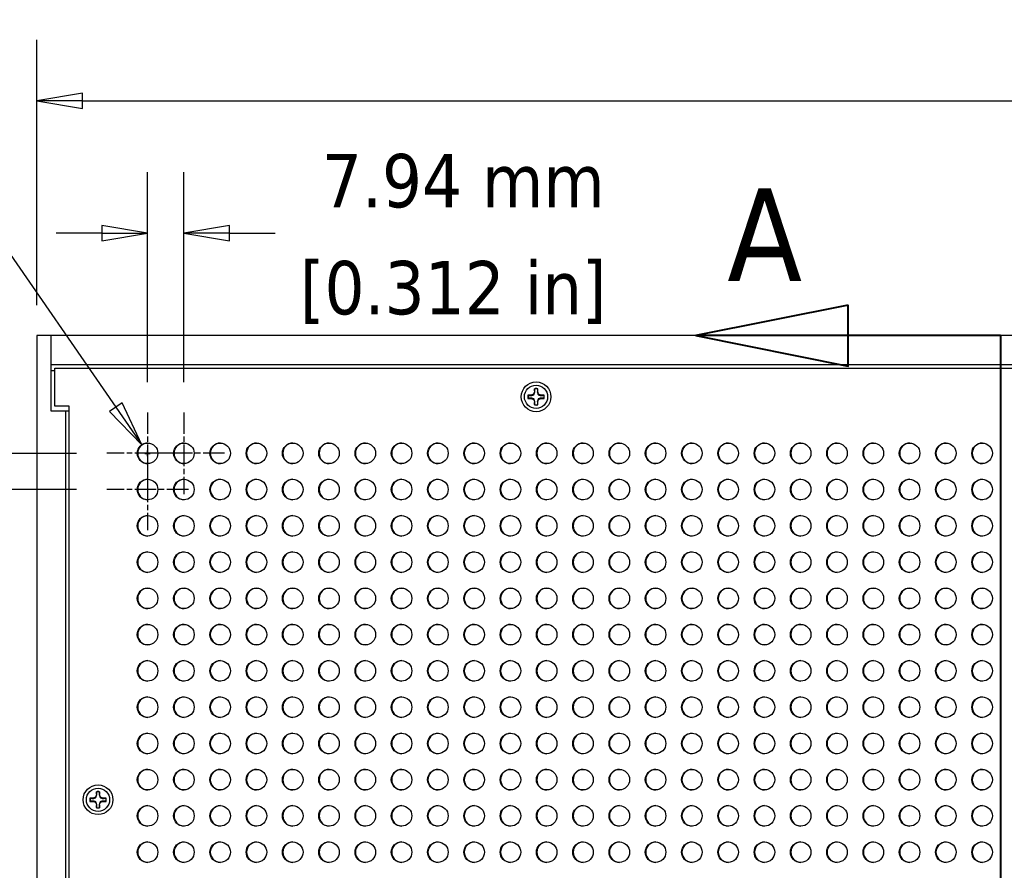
# Model space of a CAD drawing. Header units: millimetres. Extents: x 64 to 1798, y 64 to 1380.
# Tile 8 of 73: x 222 to 437, y 903 to 1089. Entities that reach past the tile are written whole.
import ezdxf

# ---------------------------------------------------------------- set-up
doc = ezdxf.new("R2010")
doc.units = ezdxf.units.MM
doc.header["$LTSCALE"] = 6.666667
doc.linetypes.add('CHAIN', pattern=[0.7087, 0.4724, -0.0591, 0.1181, -0.0591])
doc.linetypes.add('DOUBLE_DASH_CHAIN', pattern=[1.2403, 0.6614, -0.0827, 0.1654, -0.0827, 0.1654, -0.0827])
for name, color, linetype, lineweight in [('Center Mark (ANSI)', 7, 'Continuous', 25), ('Dimension (ANSI)', 7, 'Continuous', 25), ('Section Line (ANSI)', 7, 'DOUBLE_DASH_CHAIN', 40), ('Visible (ANSI)', 7, 'Continuous', 25)]:
    doc.layers.add(name, color=color, linetype=linetype, lineweight=lineweight)
doc.styles.add('Note Text (ANSI)', font='tahoma.ttf')
doc.styles.add('Note Text (ANSI) - 3DA', font='tahoma.ttf')
doc.dimstyles.new('Default - mm (ANSI)', dxfattribs={"dimscale": 6.666667, "dimtxt": 1.75, "dimasz": 1.5, "dimexe": 2, "dimexo": 1, "dimgap": 0.8, "dimtad": 0, "dimtih": 1, "dimtoh": 1, "dimrnd": 1e-08, "dimzin": 0, "dimdsep": 46, "dimtxsty": 'Note Text (ANSI)', "dimblk": 'Filled-2', "dimcen": 0.09, "dimdle": 10, "dimclrd": 256, "dimclre": 256, "dimclrt": 256, "dimadec": 1, "dimazin": 0, "dimtfac": 1.741714, "dimtofl": 0, "dimtmove": 0, "dimatfit": 3, "dimldrblk": 'Filled-1', "dimfxl": 1, "dimtolj": 1, "dimtzin": 0, "dimlwd": -1, "dimlwe": -1, "dimarcsym": 0})

# ---------------------------------------------------------------- blocks, each defined once
blk = doc.blocks.new('2dTransSection0')
at = {"layer": 'Section Line (ANSI)', "linetype": 'Continuous'}
for p, q in [((60.468, 153.966), (55.468, 152.966)), ((60.468, 151.966), (60.468, 153.966)), ((60.468, 152.966), (55.468, 152.966)), ((55.468, 152.966), (60.468, 151.966)), ((65.468, 152.966), (60.468, 152.966)), ((65.468, 152.966), (65.468, 145.746))]:
    blk.add_line(p, q, dxfattribs=at)
at = {"layer": 'Section Line (ANSI)', "linetype": 'DOUBLE_DASH_CHAIN', "ltscale": 12.351448}
blk.add_line((65.468, 152.966), (65.468, 69.149), dxfattribs=at)
at = {"layer": 'Section Line (ANSI)', "linetype": 'Continuous', "flags": 128}
blk.add_lwpolyline([(60.468, 153.966), (55.468, 152.966), (60.468, 151.966), (60.468, 153.966)], dxfattribs=at)
at = {"layer": 'Section Line (ANSI)'}
blk.add_solid([(60.468, 153.966), (55.468, 152.966), (60.468, 151.966), (60.468, 153.966)], dxfattribs=at)
at = {"layer": 'Section Line (ANSI)', "insert": (56.5, 154.76), "char_height": 3.048, "attachment_point": 7, "style": 'Note Text (ANSI) - 3DA'}
blk.add_mtext('A', dxfattribs=at)
blk = doc.blocks.new('Filled-2')
at = {"color": 0}
for p, q in [((0, 0), (-1, 0.167)), ((-1, 0.167), (-1, -0.167)), ((-1, 0), (0, 0)), ((-1, -0.167), (0, 0))]:
    blk.add_line(p, q, dxfattribs=at)
at = {"color": 0, "flags": 128}
blk.add_lwpolyline([(-1, -0.167), (0, 0), (-1, 0.167), (-1, -0.167)], dxfattribs=at)
at = {"color": 0}
blk.add_solid([(-1, -0.167), (0, 0), (-1, 0.167), (-1, -0.167)], dxfattribs=at)
blk = doc.blocks.new('*D18')
at = {"layer": 'Defpoints', "color": 0, "transparency": 16777216}
for p in [(225.63, 1071.2), (225.63, 1019.77), (647.28, 1019.77)]:
    blk.add_point(p, dxfattribs=at)
at = {"layer": 'Dimension (ANSI)', "transparency": 16777216}
for p, q in [((225.63, 1026.44), (225.63, 1084.53)), ((647.28, 1026.44), (647.28, 1084.53)), ((235.63, 1071.2), (459.46, 1071.2)), ((637.28, 1071.2), (554.76, 1071.2))]:
    blk.add_line(p, q, dxfattribs=at)
at = {"layer": 'Dimension (ANSI)', "transparency": 16777216, "xscale": 10, "yscale": 10, "zscale": 10, "rotation": 180}
blk.add_blockref('Filled-2', (225.63, 1071.2), dxfattribs=at)
at = {"layer": 'Dimension (ANSI)', "transparency": 16777216, "xscale": 10, "yscale": 10, "zscale": 10}
blk.add_blockref('Filled-2', (647.28, 1071.2), dxfattribs=at)
at = {"layer": 'Dimension (ANSI)', "transparency": 16777216, "char_height": 11.6667, "attachment_point": 5, "style": 'Note Text (ANSI)'}
for s, insert in [('\\A1; 421.65 mm', (507.11, 1082.6)), ('\\A1;[16.600 in]', (507.11, 1058.23))]:
    blk.add_mtext(s, dxfattribs=dict(at, insert=insert))
blk = doc.blocks.new('Filled-1')
at = {"color": 0}
for p, q in [((0, 0), (-1, 0.333)), ((-1, 0.333), (-1, -0.333)), ((-1, 0), (0, 0)), ((-1, -0.333), (0, 0))]:
    blk.add_line(p, q, dxfattribs=at)
at = {"color": 0, "flags": 128}
blk.add_lwpolyline([(-1, -0.333), (0, 0), (-1, 0.333), (-1, -0.333)], dxfattribs=at)
at = {"color": 0}
blk.add_solid([(-1, -0.333), (0, 0), (-1, 0.333), (-1, -0.333)], dxfattribs=at)
blk = doc.blocks.new('*D26')
at = {"layer": 'Defpoints', "color": 0, "transparency": 16777216}
for p in [(203.83, 994.01), (240.96, 994.01), (240.96, 986.08)]:
    blk.add_point(p, dxfattribs=at)
at = {"layer": 'Dimension (ANSI)', "transparency": 16777216}
for p, q in [((203.83, 1004.01), (203.83, 1014.01)), ((234.29, 994.01), (190.5, 994.01)), ((234.29, 986.08), (190.5, 986.08)), ((203.83, 976.08), (203.83, 935.37)), ((203.83, 935.37), (193.83, 935.37))]:
    blk.add_line(p, q, dxfattribs=at)
at = {"layer": 'Dimension (ANSI)', "transparency": 16777216, "xscale": 10, "yscale": 10, "zscale": 10}
for p, rotation in [((203.83, 994.01), 270), ((203.83, 986.08), 90)]:
    blk.add_blockref('Filled-2', p, dxfattribs=dict(at, rotation=rotation))
at = {"layer": 'Dimension (ANSI)', "transparency": 16777216, "char_height": 11.6667, "attachment_point": 5, "style": 'Note Text (ANSI)'}
for s, insert in [('\\A1; 7.94 mm', (154.89, 946.77)), ('\\A1;[0.312 in]', (154.89, 922.41))]:
    blk.add_mtext(s, dxfattribs=dict(at, insert=insert))
blk = doc.blocks.new('*D27')
at = {"layer": 'Defpoints', "color": 0, "transparency": 16777216}
for p in [(249.87, 1042.2), (249.87, 1002.93), (257.81, 1002.93)]:
    blk.add_point(p, dxfattribs=at)
at = {"layer": 'Dimension (ANSI)', "transparency": 16777216}
for p, q in [((249.87, 1009.59), (249.87, 1055.53)), ((257.81, 1009.59), (257.81, 1055.53)), ((239.87, 1042.2), (229.87, 1042.2)), ((267.81, 1042.2), (277.81, 1042.2))]:
    blk.add_line(p, q, dxfattribs=at)
at = {"layer": 'Dimension (ANSI)', "transparency": 16777216, "xscale": 10, "yscale": 10, "zscale": 10}
blk.add_blockref('Filled-2', (249.87, 1042.2), dxfattribs=at)
at = {"layer": 'Dimension (ANSI)', "transparency": 16777216, "xscale": 10, "yscale": 10, "zscale": 10, "rotation": 180}
blk.add_blockref('Filled-2', (257.81, 1042.2), dxfattribs=at)
at = {"layer": 'Dimension (ANSI)', "transparency": 16777216, "char_height": 11.6667, "attachment_point": 5, "style": 'Note Text (ANSI)'}
for s, insert in [('\\A1; 7.94 mm', (316.75, 1053.59)), ('\\A1;[0.312 in]', (316.75, 1029.23))]:
    blk.add_mtext(s, dxfattribs=dict(at, insert=insert))
blk = doc.blocks.new('*D28')
at = {"layer": 'Defpoints', "color": 0, "transparency": 16777216}
for p in [(248.6, 995.86), (251.15, 992.16)]:
    blk.add_point(p, dxfattribs=at)
at = {"layer": 'Dimension (ANSI)', "transparency": 16777216}
for p, q in [((188.78, 1062.98), (202.27, 1062.98)), ((202.27, 1062.98), (242.92, 1004.09)), ((249.27, 994.01), (250.47, 994.01)), ((249.87, 993.41), (249.87, 994.61))]:
    blk.add_line(p, q, dxfattribs=at)
at = {"layer": 'Dimension (ANSI)', "transparency": 16777216, "xscale": 10, "yscale": 10, "zscale": 10, "rotation": 304.6146541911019}
blk.add_blockref('Filled-2', (248.6, 995.86), dxfattribs=at)
at = {"layer": 'Dimension (ANSI)', "transparency": 16777216, "insert": (143.51, 1062.98), "char_height": 11.6667, "attachment_point": 5, "style": 'Note Text (ANSI)'}
blk.add_mtext('\\A1; ∅4.50 mm\\P[∅0.177 in]', dxfattribs=at)

msp = doc.modelspace()

# ---------------------------------------------------------------- linework, layer by layer
at = {"layer": 'Center Mark (ANSI)', "linetype": 'CHAIN', "ltscale": 1.48558}
for p, q in [((249.875, 1002.9273), (249.875, 985.0981)), ((257.8125, 1002.9273), (257.8125, 985.0981)), ((258.7895, 994.0127), (240.9604, 994.0127)), ((266.727, 994.0127), (248.8979, 994.0127)), ((249.875, 994.9898), (249.875, 977.1606)), ((258.7895, 986.0752), (240.9604, 986.0752))]:
    msp.add_line(p, q, dxfattribs=at)
at = {"layer": 'Visible (ANSI)'}
for p, q in [((228.8007, 1019.771), (225.6257, 1019.771)), ((225.6257, 1019.771), (225.6257, 460.991)), ((644.1007, 1019.771), (228.8007, 1019.771)), ((228.8007, 1003.271), (228.8007, 1019.771)), ((228.8007, 1013.421), (644.1007, 1013.421)), ((229.555, 1004.2997), (229.555, 1012.6817)), ((229.555, 1012.6817), (643.3464, 1012.6817)), ((228.8007, 1012.151), (229.555, 1012.151)), ((334.4917, 1008.1412), (334.4917, 1007.4413)), ((335.2097, 1007.4413), (335.2097, 1008.1412)), ((333.7918, 1006.7415), (333.092, 1006.7415)), ((333.092, 1006.0235), (333.7918, 1006.0235)), ((334.2867, 1006.9465), (333.7918, 1006.7415)), ((333.8083, 1006.6588), (333.7918, 1006.7415)), ((333.8083, 1006.1062), (333.7918, 1006.0235)), ((333.7918, 1006.0235), (334.2867, 1005.8185)), ((334.4917, 1007.4413), (334.2867, 1006.9465)), ((334.382, 1006.8512), (334.2867, 1006.9465)), ((334.382, 1005.9138), (334.2867, 1005.8185)), ((334.5743, 1007.4249), (334.4917, 1007.4413)), ((335.127, 1007.4249), (335.2097, 1007.4413)), ((335.4146, 1006.9465), (335.2097, 1007.4413)), ((335.3194, 1006.8512), (335.4146, 1006.9465)), ((335.3194, 1005.9138), (335.4146, 1005.8185)), ((335.9095, 1006.7415), (335.4146, 1006.9465)), ((335.4146, 1005.8185), (335.9095, 1006.0235)), ((335.8931, 1006.6588), (335.9095, 1006.7415)), ((335.8931, 1006.1062), (335.9095, 1006.0235)), ((336.6093, 1006.7415), (335.9095, 1006.7415)), ((335.9095, 1006.0235), (336.6093, 1006.0235)), ((232.73, 1004.2997), (229.555, 1004.2997)), ((232.73, 476.4623), (232.73, 1004.2997)), ((334.2867, 1005.8185), (334.4917, 1005.3237)), ((334.5743, 1005.3401), (334.4917, 1005.3237)), ((334.4917, 1005.3237), (334.4917, 1004.6238)), ((335.127, 1005.3401), (335.2097, 1005.3237)), ((335.2097, 1005.3237), (335.4146, 1005.8185)), ((335.2097, 1004.6238), (335.2097, 1005.3237)), ((231.9757, 1003.271), (228.8007, 1003.271)), ((231.9757, 477.491), (231.9757, 1003.271)), ((232.73, 1003.271), (231.9757, 1003.271)), ((238.6702, 919.9397), (238.6702, 919.2398)), ((239.3882, 919.2398), (239.3882, 919.9397)), ((237.9703, 918.54), (237.2705, 918.54)), ((237.2705, 917.822), (237.9703, 917.822)), ((238.4652, 918.745), (237.9703, 918.54)), ((237.9868, 918.4573), (237.9703, 918.54)), ((237.9868, 917.9047), (237.9703, 917.822)), ((237.9703, 917.822), (238.4652, 917.617)), ((238.6702, 919.2398), (238.4652, 918.745)), ((238.5605, 918.6497), (238.4652, 918.745)), ((238.5605, 917.7123), (238.4652, 917.617)), ((238.4652, 917.617), (238.6702, 917.1222)), ((238.7528, 919.2234), (238.6702, 919.2398)), ((239.3055, 919.2234), (239.3882, 919.2398)), ((239.5931, 918.745), (239.3882, 919.2398)), ((239.3882, 917.1222), (239.5931, 917.617)), ((239.4979, 918.6497), (239.5931, 918.745)), ((239.4979, 917.7123), (239.5931, 917.617)), ((240.088, 918.54), (239.5931, 918.745)), ((239.5931, 917.617), (240.088, 917.822)), ((240.0716, 918.4573), (240.088, 918.54)), ((240.0716, 917.9047), (240.088, 917.822)), ((240.7878, 918.54), (240.088, 918.54)), ((240.088, 917.822), (240.7878, 917.822)), ((238.7528, 917.1386), (238.6702, 917.1222)), ((238.6702, 917.1222), (238.6702, 916.4223)), ((239.3055, 917.1386), (239.3882, 917.1222)), ((239.3882, 916.4223), (239.3882, 917.1222))]:
    msp.add_line(p, q, dxfattribs=at)
for centre, radius in [((334.8507, 1006.3825), 3.2512), ((334.8507, 1006.3825), 2.54), ((249.875, 994.0127), 2.2479), ((257.8125, 994.0127), 2.2479), ((265.75, 994.0127), 2.2479), ((273.6875, 994.0127), 2.2479), ((281.625, 994.0127), 2.2479), ((289.5625, 994.0127), 2.2479), ((297.5, 994.0127), 2.2479), ((305.4375, 994.0127), 2.2479), ((313.375, 994.0127), 2.2479), ((321.3125, 994.0127), 2.2479), ((329.25, 994.0127), 2.2479), ((337.1875, 994.0127), 2.2479), ((345.125, 994.0127), 2.2479), ((353.0625, 994.0127), 2.2479), ((361, 994.0127), 2.2479), ((368.9375, 994.0127), 2.2479), ((376.875, 994.0127), 2.2479), ((384.8125, 994.0127), 2.2479), ((392.75, 994.0127), 2.2479), ((400.6875, 994.0127), 2.2479), ((408.625, 994.0127), 2.2479), ((416.5625, 994.0127), 2.2479), ((424.5, 994.0127), 2.2479), ((432.4375, 994.0127), 2.2479), ((249.875, 986.0752), 2.2479), ((257.8125, 986.0752), 2.2479), ((265.75, 986.0752), 2.2479), ((273.6875, 986.0752), 2.2479), ((281.625, 986.0752), 2.2479), ((289.5625, 986.0752), 2.2479), ((297.5, 986.0752), 2.2479), ((305.4375, 986.0752), 2.2479), ((313.375, 986.0752), 2.2479), ((321.3125, 986.0752), 2.2479), ((329.25, 986.0752), 2.2479), ((337.1875, 986.0752), 2.2479), ((345.125, 986.0752), 2.2479), ((353.0625, 986.0752), 2.2479), ((361, 986.0752), 2.2479), ((368.9375, 986.0752), 2.2479), ((376.875, 986.0752), 2.2479), ((384.8125, 986.0752), 2.2479), ((392.75, 986.0752), 2.2479), ((400.6875, 986.0752), 2.2479), ((408.625, 986.0752), 2.2479), ((416.5625, 986.0752), 2.2479), ((424.5, 986.0752), 2.2479), ((432.4375, 986.0752), 2.2479), ((249.875, 978.1377), 2.2479), ((257.8125, 978.1377), 2.2479), ((265.75, 978.1377), 2.2479), ((273.6875, 978.1377), 2.2479), ((281.625, 978.1377), 2.2479), ((289.5625, 978.1377), 2.2479), ((297.5, 978.1377), 2.2479), ((305.4375, 978.1377), 2.2479), ((313.375, 978.1377), 2.2479), ((321.3125, 978.1377), 2.2479), ((329.25, 978.1377), 2.2479), ((337.1875, 978.1377), 2.2479), ((345.125, 978.1377), 2.2479), ((353.0625, 978.1377), 2.2479), ((361, 978.1377), 2.2479), ((368.9375, 978.1377), 2.2479), ((376.875, 978.1377), 2.2479), ((384.8125, 978.1377), 2.2479), ((392.75, 978.1377), 2.2479), ((400.6875, 978.1377), 2.2479), ((408.625, 978.1377), 2.2479), ((416.5625, 978.1377), 2.2479), ((424.5, 978.1377), 2.2479), ((432.4375, 978.1377), 2.2479), ((249.875, 970.2002), 2.2479), ((257.8125, 970.2002), 2.2479), ((265.75, 970.2002), 2.2479), ((273.6875, 970.2002), 2.2479), ((281.625, 970.2002), 2.2479), ((289.5625, 970.2002), 2.2479), ((297.5, 970.2002), 2.2479), ((305.4375, 970.2002), 2.2479), ((313.375, 970.2002), 2.2479), ((321.3125, 970.2002), 2.2479), ((329.25, 970.2002), 2.2479), ((337.1875, 970.2002), 2.2479), ((345.125, 970.2002), 2.2479), ((353.0625, 970.2002), 2.2479), ((361, 970.2002), 2.2479), ((368.9375, 970.2002), 2.2479), ((376.875, 970.2002), 2.2479), ((384.8125, 970.2002), 2.2479), ((392.75, 970.2002), 2.2479), ((400.6875, 970.2002), 2.2479), ((408.625, 970.2002), 2.2479), ((416.5625, 970.2002), 2.2479), ((424.5, 970.2002), 2.2479), ((432.4375, 970.2002), 2.2479), ((249.875, 962.2627), 2.2479), ((257.8125, 962.2627), 2.2479), ((265.75, 962.2627), 2.2479), ((273.6875, 962.2627), 2.2479), ((281.625, 962.2627), 2.2479), ((289.5625, 962.2627), 2.2479), ((297.5, 962.2627), 2.2479), ((305.4375, 962.2627), 2.2479), ((313.375, 962.2627), 2.2479), ((321.3125, 962.2627), 2.2479), ((329.25, 962.2627), 2.2479), ((337.1875, 962.2627), 2.2479), ((345.125, 962.2627), 2.2479), ((353.0625, 962.2627), 2.2479), ((361, 962.2627), 2.2479), ((368.9375, 962.2627), 2.2479), ((376.875, 962.2627), 2.2479), ((384.8125, 962.2627), 2.2479), ((392.75, 962.2627), 2.2479), ((400.6875, 962.2627), 2.2479), ((408.625, 962.2627), 2.2479), ((416.5625, 962.2627), 2.2479), ((424.5, 962.2627), 2.2479), ((432.4375, 962.2627), 2.2479), ((249.875, 954.3252), 2.2479), ((257.8125, 954.3252), 2.2479), ((265.75, 954.3252), 2.2479), ((273.6875, 954.3252), 2.2479), ((281.625, 954.3252), 2.2479), ((289.5625, 954.3252), 2.2479), ((297.5, 954.3252), 2.2479), ((305.4375, 954.3252), 2.2479), ((313.375, 954.3252), 2.2479), ((321.3125, 954.3252), 2.2479), ((329.25, 954.3252), 2.2479), ((337.1875, 954.3252), 2.2479), ((345.125, 954.3252), 2.2479), ((353.0625, 954.3252), 2.2479), ((361, 954.3252), 2.2479), ((368.9375, 954.3252), 2.2479), ((376.875, 954.3252), 2.2479), ((384.8125, 954.3252), 2.2479), ((392.75, 954.3252), 2.2479), ((400.6875, 954.3252), 2.2479), ((408.625, 954.3252), 2.2479), ((416.5625, 954.3252), 2.2479), ((424.5, 954.3252), 2.2479), ((432.4375, 954.3252), 2.2479), ((249.875, 946.3877), 2.2479), ((257.8125, 946.3877), 2.2479), ((265.75, 946.3877), 2.2479), ((273.6875, 946.3877), 2.2479), ((281.625, 946.3877), 2.2479), ((289.5625, 946.3877), 2.2479), ((297.5, 946.3877), 2.2479), ((305.4375, 946.3877), 2.2479), ((313.375, 946.3877), 2.2479), ((321.3125, 946.3877), 2.2479), ((329.25, 946.3877), 2.2479), ((337.1875, 946.3877), 2.2479), ((345.125, 946.3877), 2.2479), ((353.0625, 946.3877), 2.2479), ((361, 946.3877), 2.2479), ((368.9375, 946.3877), 2.2479), ((376.875, 946.3877), 2.2479), ((384.8125, 946.3877), 2.2479), ((392.75, 946.3877), 2.2479), ((400.6875, 946.3877), 2.2479), ((408.625, 946.3877), 2.2479), ((416.5625, 946.3877), 2.2479), ((424.5, 946.3877), 2.2479), ((432.4375, 946.3877), 2.2479), ((249.875, 938.4502), 2.2479), ((257.8125, 938.4502), 2.2479), ((265.75, 938.4502), 2.2479), ((273.6875, 938.4502), 2.2479), ((281.625, 938.4502), 2.2479), ((289.5625, 938.4502), 2.2479), ((297.5, 938.4502), 2.2479), ((305.4375, 938.4502), 2.2479), ((313.375, 938.4502), 2.2479), ((321.3125, 938.4502), 2.2479), ((329.25, 938.4502), 2.2479), ((337.1875, 938.4502), 2.2479), ((345.125, 938.4502), 2.2479), ((353.0625, 938.4502), 2.2479), ((361, 938.4502), 2.2479), ((368.9375, 938.4502), 2.2479), ((376.875, 938.4502), 2.2479), ((384.8125, 938.4502), 2.2479), ((392.75, 938.4502), 2.2479), ((400.6875, 938.4502), 2.2479), ((408.625, 938.4502), 2.2479), ((416.5625, 938.4502), 2.2479), ((424.5, 938.4502), 2.2479), ((432.4375, 938.4502), 2.2479), ((249.875, 930.5127), 2.2479), ((257.8125, 930.5127), 2.2479), ((265.75, 930.5127), 2.2479), ((273.6875, 930.5127), 2.2479), ((281.625, 930.5127), 2.2479), ((289.5625, 930.5127), 2.2479), ((297.5, 930.5127), 2.2479), ((305.4375, 930.5127), 2.2479), ((313.375, 930.5127), 2.2479), ((321.3125, 930.5127), 2.2479), ((329.25, 930.5127), 2.2479), ((337.1875, 930.5127), 2.2479), ((345.125, 930.5127), 2.2479), ((353.0625, 930.5127), 2.2479), ((361, 930.5127), 2.2479), ((368.9375, 930.5127), 2.2479), ((376.875, 930.5127), 2.2479), ((384.8125, 930.5127), 2.2479), ((392.75, 930.5127), 2.2479), ((400.6875, 930.5127), 2.2479), ((408.625, 930.5127), 2.2479), ((416.5625, 930.5127), 2.2479), ((424.5, 930.5127), 2.2479), ((432.4375, 930.5127), 2.2479), ((249.875, 922.5752), 2.2479), ((257.8125, 922.5752), 2.2479), ((265.75, 922.5752), 2.2479), ((273.6875, 922.5752), 2.2479), ((281.625, 922.5752), 2.2479), ((289.5625, 922.5752), 2.2479), ((297.5, 922.5752), 2.2479), ((305.4375, 922.5752), 2.2479), ((313.375, 922.5752), 2.2479), ((321.3125, 922.5752), 2.2479), ((329.25, 922.5752), 2.2479), ((337.1875, 922.5752), 2.2479), ((345.125, 922.5752), 2.2479), ((353.0625, 922.5752), 2.2479), ((361, 922.5752), 2.2479), ((368.9375, 922.5752), 2.2479), ((376.875, 922.5752), 2.2479), ((384.8125, 922.5752), 2.2479), ((392.75, 922.5752), 2.2479), ((400.6875, 922.5752), 2.2479), ((408.625, 922.5752), 2.2479), ((416.5625, 922.5752), 2.2479), ((424.5, 922.5752), 2.2479), ((432.4375, 922.5752), 2.2479), ((239.0292, 918.181), 3.2512), ((239.0292, 918.181), 2.54), ((249.875, 914.6377), 2.2479), ((257.8125, 914.6377), 2.2479), ((265.75, 914.6377), 2.2479), ((273.6875, 914.6377), 2.2479), ((281.625, 914.6377), 2.2479), ((289.5625, 914.6377), 2.2479), ((297.5, 914.6377), 2.2479), ((305.4375, 914.6377), 2.2479), ((313.375, 914.6377), 2.2479), ((321.3125, 914.6377), 2.2479), ((329.25, 914.6377), 2.2479), ((337.1875, 914.6377), 2.2479), ((345.125, 914.6377), 2.2479), ((353.0625, 914.6377), 2.2479), ((361, 914.6377), 2.2479), ((368.9375, 914.6377), 2.2479), ((376.875, 914.6377), 2.2479), ((384.8125, 914.6377), 2.2479), ((392.75, 914.6377), 2.2479), ((400.6875, 914.6377), 2.2479), ((408.625, 914.6377), 2.2479), ((416.5625, 914.6377), 2.2479), ((424.5, 914.6377), 2.2479), ((432.4375, 914.6377), 2.2479), ((249.875, 906.7002), 2.2479), ((257.8125, 906.7002), 2.2479), ((265.75, 906.7002), 2.2479), ((273.6875, 906.7002), 2.2479), ((281.625, 906.7002), 2.2479), ((289.5625, 906.7002), 2.2479), ((297.5, 906.7002), 2.2479), ((305.4375, 906.7002), 2.2479), ((313.375, 906.7002), 2.2479), ((321.3125, 906.7002), 2.2479), ((329.25, 906.7002), 2.2479), ((337.1875, 906.7002), 2.2479), ((345.125, 906.7002), 2.2479), ((353.0625, 906.7002), 2.2479), ((361, 906.7002), 2.2479), ((368.9375, 906.7002), 2.2479), ((376.875, 906.7002), 2.2479), ((384.8125, 906.7002), 2.2479), ((392.75, 906.7002), 2.2479), ((400.6875, 906.7002), 2.2479), ((408.625, 906.7002), 2.2479), ((416.5625, 906.7002), 2.2479), ((424.5, 906.7002), 2.2479), ((432.4375, 906.7002), 2.2479)]:
    msp.add_circle(centre, radius, dxfattribs=at)
for centre, radius, start, end in [((334.8507, 1006.3825), 1.7949, 78.463041, 101.536959), ((334.8507, 1006.3825), 1.7483, 78.660385, 101.339615), ((334.8507, 1006.3825), 1.7949, 168.463041, 191.536959), ((334.8507, 1006.3825), 1.7483, 168.660385, 191.339615), ((334.8507, 1006.3825), 1.7483, 348.660385, 11.339615), ((334.8507, 1006.3825), 1.7949, 348.463041, 11.536959), ((334.8507, 1006.3825), 1.7949, 258.463041, 281.536959), ((334.8507, 1006.3825), 1.7483, 258.660385, 281.339615), ((249.9639, 994.0127), 2.2479, 91.133041, 268.866959), ((257.9014, 994.0127), 2.2479, 91.133041, 268.866959), ((265.8389, 994.0127), 2.2479, 91.133041, 268.866959), ((273.7764, 994.0127), 2.2479, 91.133041, 268.866959), ((281.7139, 994.0127), 2.2479, 91.133041, 268.866959), ((289.6514, 994.0127), 2.2479, 91.133041, 268.866959), ((297.5889, 994.0127), 2.2479, 91.133041, 268.866959), ((305.5264, 994.0127), 2.2479, 91.133041, 268.866959), ((313.4639, 994.0127), 2.2479, 91.133041, 268.866959), ((321.4014, 994.0127), 2.2479, 91.133041, 268.866959), ((329.3389, 994.0127), 2.2479, 91.133041, 268.866959), ((337.2764, 994.0127), 2.2479, 91.133041, 268.866959), ((345.2139, 994.0127), 2.2479, 91.133041, 268.866959), ((353.1514, 994.0127), 2.2479, 91.133041, 268.866959), ((361.0889, 994.0127), 2.2479, 91.133041, 268.866959), ((369.0264, 994.0127), 2.2479, 91.133041, 268.866959), ((376.9639, 994.0127), 2.2479, 91.133041, 268.866959), ((384.9014, 994.0127), 2.2479, 91.133041, 268.866959), ((392.8389, 994.0127), 2.2479, 91.133041, 268.866959), ((400.7764, 994.0127), 2.2479, 91.133041, 268.866959), ((408.7139, 994.0127), 2.2479, 91.133041, 268.866959), ((416.6514, 994.0127), 2.2479, 91.133041, 268.866959), ((424.5889, 994.0127), 2.2479, 91.133041, 268.866959), ((432.5264, 994.0127), 2.2479, 91.133041, 268.866959), ((249.9639, 986.0752), 2.2479, 91.133041, 268.866959), ((257.9014, 986.0752), 2.2479, 91.133041, 268.866959), ((265.8389, 986.0752), 2.2479, 91.133041, 268.866959), ((273.7764, 986.0752), 2.2479, 91.133041, 268.866959), ((281.7139, 986.0752), 2.2479, 91.133041, 268.866959), ((289.6514, 986.0752), 2.2479, 91.133041, 268.866959), ((297.5889, 986.0752), 2.2479, 91.133041, 268.866959), ((305.5264, 986.0752), 2.2479, 91.133041, 268.866959), ((313.4639, 986.0752), 2.2479, 91.133041, 268.866959), ((321.4014, 986.0752), 2.2479, 91.133041, 268.866959), ((329.3389, 986.0752), 2.2479, 91.133041, 268.866959), ((337.2764, 986.0752), 2.2479, 91.133041, 268.866959), ((345.2139, 986.0752), 2.2479, 91.133041, 268.866959), ((353.1514, 986.0752), 2.2479, 91.133041, 268.866959), ((361.0889, 986.0752), 2.2479, 91.133041, 268.866959), ((369.0264, 986.0752), 2.2479, 91.133041, 268.866959), ((376.9639, 986.0752), 2.2479, 91.133041, 268.866959), ((384.9014, 986.0752), 2.2479, 91.133041, 268.866959), ((392.8389, 986.0752), 2.2479, 91.133041, 268.866959), ((400.7764, 986.0752), 2.2479, 91.133041, 268.866959), ((408.7139, 986.0752), 2.2479, 91.133041, 268.866959), ((416.6514, 986.0752), 2.2479, 91.133041, 268.866959), ((424.5889, 986.0752), 2.2479, 91.133041, 268.866959), ((432.5264, 986.0752), 2.2479, 91.133041, 268.866959), ((249.9639, 978.1377), 2.2479, 91.133041, 268.866959), ((257.9014, 978.1377), 2.2479, 91.133041, 268.866959), ((265.8389, 978.1377), 2.2479, 91.133041, 268.866959), ((273.7764, 978.1377), 2.2479, 91.133041, 268.866959), ((281.7139, 978.1377), 2.2479, 91.133041, 268.866959), ((289.6514, 978.1377), 2.2479, 91.133041, 268.866959), ((297.5889, 978.1377), 2.2479, 91.133041, 268.866959), ((305.5264, 978.1377), 2.2479, 91.133041, 268.866959), ((313.4639, 978.1377), 2.2479, 91.133041, 268.866959), ((321.4014, 978.1377), 2.2479, 91.133041, 268.866959), ((329.3389, 978.1377), 2.2479, 91.133041, 268.866959), ((337.2764, 978.1377), 2.2479, 91.133041, 268.866959), ((345.2139, 978.1377), 2.2479, 91.133041, 268.866959), ((353.1514, 978.1377), 2.2479, 91.133041, 268.866959), ((361.0889, 978.1377), 2.2479, 91.133041, 268.866959), ((369.0264, 978.1377), 2.2479, 91.133041, 268.866959), ((376.9639, 978.1377), 2.2479, 91.133041, 268.866959), ((384.9014, 978.1377), 2.2479, 91.133041, 268.866959), ((392.8389, 978.1377), 2.2479, 91.133041, 268.866959), ((400.7764, 978.1377), 2.2479, 91.133041, 268.866959), ((408.7139, 978.1377), 2.2479, 91.133041, 268.866959), ((416.6514, 978.1377), 2.2479, 91.133041, 268.866959), ((424.5889, 978.1377), 2.2479, 91.133041, 268.866959), ((432.5264, 978.1377), 2.2479, 91.133041, 268.866959), ((249.9639, 970.2002), 2.2479, 91.133041, 268.866959), ((257.9014, 970.2002), 2.2479, 91.133041, 268.866959), ((265.8389, 970.2002), 2.2479, 91.133041, 268.866959), ((273.7764, 970.2002), 2.2479, 91.133041, 268.866959), ((281.7139, 970.2002), 2.2479, 91.133041, 268.866959), ((289.6514, 970.2002), 2.2479, 91.133041, 268.866959), ((297.5889, 970.2002), 2.2479, 91.133041, 268.866959), ((305.5264, 970.2002), 2.2479, 91.133041, 268.866959), ((313.4639, 970.2002), 2.2479, 91.133041, 268.866959), ((321.4014, 970.2002), 2.2479, 91.133041, 268.866959), ((329.3389, 970.2002), 2.2479, 91.133041, 268.866959), ((337.2764, 970.2002), 2.2479, 91.133041, 268.866959), ((345.2139, 970.2002), 2.2479, 91.133041, 268.866959), ((353.1514, 970.2002), 2.2479, 91.133041, 268.866959), ((361.0889, 970.2002), 2.2479, 91.133041, 268.866959), ((369.0264, 970.2002), 2.2479, 91.133041, 268.866959), ((376.9639, 970.2002), 2.2479, 91.133041, 268.866959), ((384.9014, 970.2002), 2.2479, 91.133041, 268.866959), ((392.8389, 970.2002), 2.2479, 91.133041, 268.866959), ((400.7764, 970.2002), 2.2479, 91.133041, 268.866959), ((408.7139, 970.2002), 2.2479, 91.133041, 268.866959), ((416.6514, 970.2002), 2.2479, 91.133041, 268.866959), ((424.5889, 970.2002), 2.2479, 91.133041, 268.866959), ((432.5264, 970.2002), 2.2479, 91.133041, 268.866959), ((249.9639, 962.2627), 2.2479, 91.133041, 268.866959), ((257.9014, 962.2627), 2.2479, 91.133041, 268.866959), ((265.8389, 962.2627), 2.2479, 91.133041, 268.866959), ((273.7764, 962.2627), 2.2479, 91.133041, 268.866959), ((281.7139, 962.2627), 2.2479, 91.133041, 268.866959), ((289.6514, 962.2627), 2.2479, 91.133041, 268.866959), ((297.5889, 962.2627), 2.2479, 91.133041, 268.866959), ((305.5264, 962.2627), 2.2479, 91.133041, 268.866959), ((313.4639, 962.2627), 2.2479, 91.133041, 268.866959), ((321.4014, 962.2627), 2.2479, 91.133041, 268.866959), ((329.3389, 962.2627), 2.2479, 91.133041, 268.866959), ((337.2764, 962.2627), 2.2479, 91.133041, 268.866959), ((345.2139, 962.2627), 2.2479, 91.133041, 268.866959), ((353.1514, 962.2627), 2.2479, 91.133041, 268.866959), ((361.0889, 962.2627), 2.2479, 91.133041, 268.866959), ((369.0264, 962.2627), 2.2479, 91.133041, 268.866959), ((376.9639, 962.2627), 2.2479, 91.133041, 268.866959), ((384.9014, 962.2627), 2.2479, 91.133041, 268.866959), ((392.8389, 962.2627), 2.2479, 91.133041, 268.866959), ((400.7764, 962.2627), 2.2479, 91.133041, 268.866959), ((408.7139, 962.2627), 2.2479, 91.133041, 268.866959), ((416.6514, 962.2627), 2.2479, 91.133041, 268.866959), ((424.5889, 962.2627), 2.2479, 91.133041, 268.866959), ((432.5264, 962.2627), 2.2479, 91.133041, 268.866959), ((249.9639, 954.3252), 2.2479, 91.133041, 268.866959), ((257.9014, 954.3252), 2.2479, 91.133041, 268.866959), ((265.8389, 954.3252), 2.2479, 91.133041, 268.866959), ((273.7764, 954.3252), 2.2479, 91.133041, 268.866959), ((281.7139, 954.3252), 2.2479, 91.133041, 268.866959), ((289.6514, 954.3252), 2.2479, 91.133041, 268.866959), ((297.5889, 954.3252), 2.2479, 91.133041, 268.866959), ((305.5264, 954.3252), 2.2479, 91.133041, 268.866959), ((313.4639, 954.3252), 2.2479, 91.133041, 268.866959), ((321.4014, 954.3252), 2.2479, 91.133041, 268.866959), ((329.3389, 954.3252), 2.2479, 91.133041, 268.866959), ((337.2764, 954.3252), 2.2479, 91.133041, 268.866959), ((345.2139, 954.3252), 2.2479, 91.133041, 268.866959), ((353.1514, 954.3252), 2.2479, 91.133041, 268.866959), ((361.0889, 954.3252), 2.2479, 91.133041, 268.866959), ((369.0264, 954.3252), 2.2479, 91.133041, 268.866959), ((376.9639, 954.3252), 2.2479, 91.133041, 268.866959), ((384.9014, 954.3252), 2.2479, 91.133041, 268.866959), ((392.8389, 954.3252), 2.2479, 91.133041, 268.866959), ((400.7764, 954.3252), 2.2479, 91.133041, 268.866959), ((408.7139, 954.3252), 2.2479, 91.133041, 268.866959), ((416.6514, 954.3252), 2.2479, 91.133041, 268.866959), ((424.5889, 954.3252), 2.2479, 91.133041, 268.866959), ((432.5264, 954.3252), 2.2479, 91.133041, 268.866959), ((249.9639, 946.3877), 2.2479, 91.133041, 268.866959), ((257.9014, 946.3877), 2.2479, 91.133041, 268.866959), ((265.8389, 946.3877), 2.2479, 91.133041, 268.866959), ((273.7764, 946.3877), 2.2479, 91.133041, 268.866959), ((281.7139, 946.3877), 2.2479, 91.133041, 268.866959), ((289.6514, 946.3877), 2.2479, 91.133041, 268.866959), ((297.5889, 946.3877), 2.2479, 91.133041, 268.866959), ((305.5264, 946.3877), 2.2479, 91.133041, 268.866959), ((313.4639, 946.3877), 2.2479, 91.133041, 268.866959), ((321.4014, 946.3877), 2.2479, 91.133041, 268.866959), ((329.3389, 946.3877), 2.2479, 91.133041, 268.866959), ((337.2764, 946.3877), 2.2479, 91.133041, 268.866959), ((345.2139, 946.3877), 2.2479, 91.133041, 268.866959), ((353.1514, 946.3877), 2.2479, 91.133041, 268.866959), ((361.0889, 946.3877), 2.2479, 91.133041, 268.866959), ((369.0264, 946.3877), 2.2479, 91.133041, 268.866959), ((376.9639, 946.3877), 2.2479, 91.133041, 268.866959), ((384.9014, 946.3877), 2.2479, 91.133041, 268.866959), ((392.8389, 946.3877), 2.2479, 91.133041, 268.866959), ((400.7764, 946.3877), 2.2479, 91.133041, 268.866959), ((408.7139, 946.3877), 2.2479, 91.133041, 268.866959), ((416.6514, 946.3877), 2.2479, 91.133041, 268.866959), ((424.5889, 946.3877), 2.2479, 91.133041, 268.866959), ((432.5264, 946.3877), 2.2479, 91.133041, 268.866959), ((249.9639, 938.4502), 2.2479, 91.133041, 268.866959), ((257.9014, 938.4502), 2.2479, 91.133041, 268.866959), ((265.8389, 938.4502), 2.2479, 91.133041, 268.866959), ((273.7764, 938.4502), 2.2479, 91.133041, 268.866959), ((281.7139, 938.4502), 2.2479, 91.133041, 268.866959), ((289.6514, 938.4502), 2.2479, 91.133041, 268.866959), ((297.5889, 938.4502), 2.2479, 91.133041, 268.866959), ((305.5264, 938.4502), 2.2479, 91.133041, 268.866959), ((313.4639, 938.4502), 2.2479, 91.133041, 268.866959), ((321.4014, 938.4502), 2.2479, 91.133041, 268.866959), ((329.3389, 938.4502), 2.2479, 91.133041, 268.866959), ((337.2764, 938.4502), 2.2479, 91.133041, 268.866959), ((345.2139, 938.4502), 2.2479, 91.133041, 268.866959), ((353.1514, 938.4502), 2.2479, 91.133041, 268.866959), ((361.0889, 938.4502), 2.2479, 91.133041, 268.866959), ((369.0264, 938.4502), 2.2479, 91.133041, 268.866959), ((376.9639, 938.4502), 2.2479, 91.133041, 268.866959), ((384.9014, 938.4502), 2.2479, 91.133041, 268.866959), ((392.8389, 938.4502), 2.2479, 91.133041, 268.866959), ((400.7764, 938.4502), 2.2479, 91.133041, 268.866959), ((408.7139, 938.4502), 2.2479, 91.133041, 268.866959), ((416.6514, 938.4502), 2.2479, 91.133041, 268.866959), ((424.5889, 938.4502), 2.2479, 91.133041, 268.866959), ((432.5264, 938.4502), 2.2479, 91.133041, 268.866959), ((249.9639, 930.5127), 2.2479, 91.133041, 268.866959), ((257.9014, 930.5127), 2.2479, 91.133041, 268.866959), ((265.8389, 930.5127), 2.2479, 91.133041, 268.866959), ((273.7764, 930.5127), 2.2479, 91.133041, 268.866959), ((281.7139, 930.5127), 2.2479, 91.133041, 268.866959), ((289.6514, 930.5127), 2.2479, 91.133041, 268.866959), ((297.5889, 930.5127), 2.2479, 91.133041, 268.866959), ((305.5264, 930.5127), 2.2479, 91.133041, 268.866959), ((313.4639, 930.5127), 2.2479, 91.133041, 268.866959), ((321.4014, 930.5127), 2.2479, 91.133041, 268.866959), ((329.3389, 930.5127), 2.2479, 91.133041, 268.866959), ((337.2764, 930.5127), 2.2479, 91.133041, 268.866959), ((345.2139, 930.5127), 2.2479, 91.133041, 268.866959), ((353.1514, 930.5127), 2.2479, 91.133041, 268.866959), ((361.0889, 930.5127), 2.2479, 91.133041, 268.866959), ((369.0264, 930.5127), 2.2479, 91.133041, 268.866959), ((376.9639, 930.5127), 2.2479, 91.133041, 268.866959), ((384.9014, 930.5127), 2.2479, 91.133041, 268.866959), ((392.8389, 930.5127), 2.2479, 91.133041, 268.866959), ((400.7764, 930.5127), 2.2479, 91.133041, 268.866959), ((408.7139, 930.5127), 2.2479, 91.133041, 268.866959), ((416.6514, 930.5127), 2.2479, 91.133041, 268.866959), ((424.5889, 930.5127), 2.2479, 91.133041, 268.866959), ((432.5264, 930.5127), 2.2479, 91.133041, 268.866959), ((249.9639, 922.5752), 2.2479, 91.133041, 268.866959), ((257.9014, 922.5752), 2.2479, 91.133041, 268.866959), ((265.8389, 922.5752), 2.2479, 91.133041, 268.866959), ((273.7764, 922.5752), 2.2479, 91.133041, 268.866959), ((281.7139, 922.5752), 2.2479, 91.133041, 268.866959), ((289.6514, 922.5752), 2.2479, 91.133041, 268.866959), ((297.5889, 922.5752), 2.2479, 91.133041, 268.866959), ((305.5264, 922.5752), 2.2479, 91.133041, 268.866959), ((313.4639, 922.5752), 2.2479, 91.133041, 268.866959), ((321.4014, 922.5752), 2.2479, 91.133041, 268.866959), ((329.3389, 922.5752), 2.2479, 91.133041, 268.866959), ((337.2764, 922.5752), 2.2479, 91.133041, 268.866959), ((345.2139, 922.5752), 2.2479, 91.133041, 268.866959), ((353.1514, 922.5752), 2.2479, 91.133041, 268.866959), ((361.0889, 922.5752), 2.2479, 91.133041, 268.866959), ((369.0264, 922.5752), 2.2479, 91.133041, 268.866959), ((376.9639, 922.5752), 2.2479, 91.133041, 268.866959), ((384.9014, 922.5752), 2.2479, 91.133041, 268.866959), ((392.8389, 922.5752), 2.2479, 91.133041, 268.866959), ((400.7764, 922.5752), 2.2479, 91.133041, 268.866959), ((408.7139, 922.5752), 2.2479, 91.133041, 268.866959), ((416.6514, 922.5752), 2.2479, 91.133041, 268.866959), ((424.5889, 922.5752), 2.2479, 91.133041, 268.866959), ((432.5264, 922.5752), 2.2479, 91.133041, 268.866959), ((239.0292, 918.181), 1.7949, 78.463041, 101.536959), ((239.0292, 918.181), 1.7483, 78.660385, 101.339615), ((239.0292, 918.181), 1.7949, 168.463041, 191.536959), ((239.0292, 918.181), 1.7483, 168.660385, 191.339615), ((239.0292, 918.181), 1.7483, 348.660385, 11.339615), ((239.0292, 918.181), 1.7949, 348.463041, 11.536959), ((239.0292, 918.181), 1.7949, 258.463041, 281.536959), ((239.0292, 918.181), 1.7483, 258.660385, 281.339615), ((249.9639, 914.6377), 2.2479, 91.133041, 268.866959), ((257.9014, 914.6377), 2.2479, 91.133041, 268.866959), ((265.8389, 914.6377), 2.2479, 91.133041, 268.866959), ((273.7764, 914.6377), 2.2479, 91.133041, 268.866959), ((281.7139, 914.6377), 2.2479, 91.133041, 268.866959), ((289.6514, 914.6377), 2.2479, 91.133041, 268.866959), ((297.5889, 914.6377), 2.2479, 91.133041, 268.866959), ((305.5264, 914.6377), 2.2479, 91.133041, 268.866959), ((313.4639, 914.6377), 2.2479, 91.133041, 268.866959), ((321.4014, 914.6377), 2.2479, 91.133041, 268.866959), ((329.3389, 914.6377), 2.2479, 91.133041, 268.866959), ((337.2764, 914.6377), 2.2479, 91.133041, 268.866959), ((345.2139, 914.6377), 2.2479, 91.133041, 268.866959), ((353.1514, 914.6377), 2.2479, 91.133041, 268.866959), ((361.0889, 914.6377), 2.2479, 91.133041, 268.866959), ((369.0264, 914.6377), 2.2479, 91.133041, 268.866959), ((376.9639, 914.6377), 2.2479, 91.133041, 268.866959), ((384.9014, 914.6377), 2.2479, 91.133041, 268.866959), ((392.8389, 914.6377), 2.2479, 91.133041, 268.866959), ((400.7764, 914.6377), 2.2479, 91.133041, 268.866959), ((408.7139, 914.6377), 2.2479, 91.133041, 268.866959), ((416.6514, 914.6377), 2.2479, 91.133041, 268.866959), ((424.5889, 914.6377), 2.2479, 91.133041, 268.866959), ((432.5264, 914.6377), 2.2479, 91.133041, 268.866959), ((249.9639, 906.7002), 2.2479, 91.133041, 268.866959), ((257.9014, 906.7002), 2.2479, 91.133041, 268.866959), ((265.8389, 906.7002), 2.2479, 91.133041, 268.866959), ((273.7764, 906.7002), 2.2479, 91.133041, 268.866959), ((281.7139, 906.7002), 2.2479, 91.133041, 268.866959), ((289.6514, 906.7002), 2.2479, 91.133041, 268.866959), ((297.5889, 906.7002), 2.2479, 91.133041, 268.866959), ((305.5264, 906.7002), 2.2479, 91.133041, 268.866959), ((313.4639, 906.7002), 2.2479, 91.133041, 268.866959), ((321.4014, 906.7002), 2.2479, 91.133041, 268.866959), ((329.3389, 906.7002), 2.2479, 91.133041, 268.866959), ((337.2764, 906.7002), 2.2479, 91.133041, 268.866959), ((345.2139, 906.7002), 2.2479, 91.133041, 268.866959), ((353.1514, 906.7002), 2.2479, 91.133041, 268.866959), ((361.0889, 906.7002), 2.2479, 91.133041, 268.866959), ((369.0264, 906.7002), 2.2479, 91.133041, 268.866959), ((376.9639, 906.7002), 2.2479, 91.133041, 268.866959), ((384.9014, 906.7002), 2.2479, 91.133041, 268.866959), ((392.8389, 906.7002), 2.2479, 91.133041, 268.866959), ((400.7764, 906.7002), 2.2479, 91.133041, 268.866959), ((408.7139, 906.7002), 2.2479, 91.133041, 268.866959), ((416.6514, 906.7002), 2.2479, 91.133041, 268.866959), ((424.5889, 906.7002), 2.2479, 91.133041, 268.866959), ((432.5264, 906.7002), 2.2479, 91.133041, 268.866959)]:
    msp.add_arc(centre, radius, start, end, dxfattribs=at)
for points, weights in [([(334.5069, 1008.0966), (334.4994, 1008.1186), (334.4917, 1008.1412)], [1.01218915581, 1.01172679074, 1.01110160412]), ([(334.5743, 1007.4249), (334.5488, 1007.6802), (334.5069, 1008.0966)], [2.37346205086, 1.9683578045, 1.53696783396]), ([(335.1944, 1008.0966), (335.1525, 1007.6802), (335.127, 1007.4249)], [1.53696783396, 1.9683578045, 2.37346205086]), ([(335.1944, 1008.0966), (335.2019, 1008.1186), (335.2097, 1008.1412)], [1.01218915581, 1.01172679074, 1.01110160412]), ([(333.1365, 1006.7262), (333.1145, 1006.7338), (333.092, 1006.7415)], [1.01218915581, 1.01172679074, 1.01110160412]), ([(333.1365, 1006.0387), (333.1145, 1006.0312), (333.092, 1006.0235)], [1.01218915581, 1.01172679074, 1.01110160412]), ([(333.1365, 1006.7262), (333.553, 1006.6843), (333.8083, 1006.6588)], [1.53696783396, 1.9683578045, 2.37346205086]), ([(333.8083, 1006.1062), (333.553, 1006.0807), (333.1365, 1006.0387)], [2.37346205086, 1.9683578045, 1.53696783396]), ([(333.8083, 1006.6588), (334.1706, 1006.7739), (334.382, 1006.8512)], [2.07391766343, 2.6044802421, 2.81776863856]), ([(334.382, 1005.9138), (334.1706, 1005.991), (333.8083, 1006.1062)], [2.81776863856, 2.60448024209, 2.07391766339]), ([(334.382, 1006.8512), (334.4592, 1007.0626), (334.5743, 1007.4249)], [2.81776863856, 2.60448024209, 2.07391766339]), ([(334.5743, 1005.3401), (334.4592, 1005.7024), (334.382, 1005.9138)], [2.07391766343, 2.6044802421, 2.81776863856]), ([(335.127, 1007.4249), (335.2421, 1007.0626), (335.3194, 1006.8512)], [2.07391766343, 2.6044802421, 2.81776863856]), ([(335.3194, 1005.9138), (335.2421, 1005.7024), (335.127, 1005.3401)], [2.81776863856, 2.6044802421, 2.07391766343]), ([(335.3194, 1006.8512), (335.5308, 1006.7739), (335.8931, 1006.6588)], [2.81776863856, 2.60448024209, 2.07391766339]), ([(335.8931, 1006.1062), (335.5308, 1005.991), (335.3194, 1005.9138)], [2.07391766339, 2.60448024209, 2.81776863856]), ([(335.8931, 1006.6588), (336.1484, 1006.6843), (336.5648, 1006.7262)], [2.37346205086, 1.9683578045, 1.53696783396]), ([(336.5648, 1006.0387), (336.1484, 1006.0807), (335.8931, 1006.1062)], [1.53696783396, 1.9683578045, 2.37346205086]), ([(336.5648, 1006.7262), (336.5868, 1006.7338), (336.6093, 1006.7415)], [1.01218915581, 1.01172679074, 1.01110160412]), ([(336.5648, 1006.0387), (336.5868, 1006.0312), (336.6093, 1006.0235)], [1.01218915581, 1.01172679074, 1.01110160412]), ([(334.5069, 1004.6683), (334.4994, 1004.6464), (334.4917, 1004.6238)], [1.01218915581, 1.01172679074, 1.01110160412]), ([(334.5069, 1004.6683), (334.5488, 1005.0848), (334.5743, 1005.3401)], [1.53696783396, 1.9683578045, 2.37346205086]), ([(335.127, 1005.3401), (335.1525, 1005.0848), (335.1944, 1004.6683)], [2.37346205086, 1.9683578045, 1.53696783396]), ([(335.1944, 1004.6683), (335.2019, 1004.6464), (335.2097, 1004.6238)], [1.01218915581, 1.01172679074, 1.01110160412]), ([(238.6854, 919.8951), (238.6779, 919.9171), (238.6702, 919.9397)], [1.01218915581, 1.01172679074, 1.01110160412]), ([(238.7528, 919.2234), (238.7273, 919.4787), (238.6854, 919.8951)], [2.37346205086, 1.9683578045, 1.53696783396]), ([(239.3729, 919.8951), (239.331, 919.4787), (239.3055, 919.2234)], [1.53696783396, 1.9683578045, 2.37346205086]), ([(239.3729, 919.8951), (239.3804, 919.9171), (239.3882, 919.9397)], [1.01218915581, 1.01172679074, 1.01110160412]), ([(237.315, 918.5247), (237.293, 918.5323), (237.2705, 918.54)], [1.01218915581, 1.01172679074, 1.01110160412]), ([(237.315, 917.8372), (237.293, 917.8297), (237.2705, 917.822)], [1.01218915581, 1.01172679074, 1.01110160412]), ([(237.315, 918.5247), (237.7315, 918.4828), (237.9868, 918.4573)], [1.53696783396, 1.9683578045, 2.37346205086]), ([(237.9868, 917.9047), (237.7315, 917.8792), (237.315, 917.8372)], [2.37346205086, 1.9683578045, 1.53696783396]), ([(237.9868, 918.4573), (238.3491, 918.5724), (238.5605, 918.6497)], [2.07391766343, 2.6044802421, 2.81776863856]), ([(238.5605, 917.7123), (238.3491, 917.7895), (237.9868, 917.9047)], [2.81776863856, 2.60448024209, 2.07391766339]), ([(238.5605, 918.6497), (238.6377, 918.8611), (238.7528, 919.2234)], [2.81776863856, 2.60448024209, 2.07391766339]), ([(238.7528, 917.1386), (238.6377, 917.5009), (238.5605, 917.7123)], [2.07391766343, 2.6044802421, 2.81776863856]), ([(239.3055, 919.2234), (239.4206, 918.8611), (239.4979, 918.6497)], [2.07391766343, 2.6044802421, 2.81776863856]), ([(239.4979, 917.7123), (239.4206, 917.5009), (239.3055, 917.1386)], [2.81776863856, 2.6044802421, 2.07391766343]), ([(239.4979, 918.6497), (239.7093, 918.5724), (240.0716, 918.4573)], [2.81776863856, 2.60448024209, 2.07391766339]), ([(240.0716, 917.9047), (239.7093, 917.7895), (239.4979, 917.7123)], [2.07391766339, 2.60448024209, 2.81776863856]), ([(240.0716, 918.4573), (240.3269, 918.4828), (240.7433, 918.5247)], [2.37346205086, 1.9683578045, 1.53696783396]), ([(240.7433, 917.8372), (240.3269, 917.8792), (240.0716, 917.9047)], [1.53696783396, 1.9683578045, 2.37346205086]), ([(240.7433, 918.5247), (240.7653, 918.5323), (240.7878, 918.54)], [1.01218915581, 1.01172679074, 1.01110160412]), ([(240.7433, 917.8372), (240.7653, 917.8297), (240.7878, 917.822)], [1.01218915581, 1.01172679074, 1.01110160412]), ([(238.6854, 916.4668), (238.6779, 916.4449), (238.6702, 916.4223)], [1.01218915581, 1.01172679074, 1.01110160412]), ([(238.6854, 916.4668), (238.7273, 916.8833), (238.7528, 917.1386)], [1.53696783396, 1.9683578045, 2.37346205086]), ([(239.3055, 917.1386), (239.331, 916.8833), (239.3729, 916.4668)], [2.37346205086, 1.9683578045, 1.53696783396]), ([(239.3729, 916.4668), (239.3804, 916.4449), (239.3882, 916.4223)], [1.01218915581, 1.01172679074, 1.01110160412])]:
    msp.add_rational_spline(points, weights, degree=2, dxfattribs=at)

# ---------------------------------------------------------------- block references
at = {"layer": 'Section Line (ANSI)', "xscale": 6.666666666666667, "yscale": 6.666666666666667, "zscale": 6.666666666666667}
msp.add_blockref('2dTransSection0', (0, 0), dxfattribs=at)

# ---------------------------------------------------------------- dimensions: what is measured, and where the dimension line sits
at = {"layer": 'Dimension (ANSI)'}
dim = msp.add_diameter_dim_2p(p1=(251.1519, 992.1627), p2=(248.598, 995.8627), text=' <> mm\\X[∅0.177 in]', dimstyle='Default - mm (ANSI)', override={"dimgap": 0.8, "dimdec": 2, "dimlfac": 1, "dimpost": '', "dimtol": 0, "dimlim": 0, "dimtp": 0, "dimtm": 0, "dimtdec": 2}, dxfattribs=at)
dim.commit()
dim.dimension.update_dxf_attribs({"geometry": '*D28', "text_midpoint": (143.5064, 1062.978), "dimtype": 163})
for base, p1, p2, angle, text, override, picture, middle in [((225.6257, 1071.1952), (647.2757, 1019.771), (225.6257, 1019.771), 180, ' <> mm\\X[16.600 in]', {"dimgap": 0.8, "dimtih": 0, "dimtoh": 0, "dimdec": 2, "dimpost": '', "dimtol": 0, "dimlim": 0, "dimtp": 0, "dimtm": 0, "dimtdec": 2, "dimatfit": 1}, '*D18', (507.1065, 1071.1952)), ((249.875, 1042.1971), (257.8125, 1002.9273), (249.875, 1002.9273), 180, ' <> mm\\X[0.312 in]', {"dimgap": 0.8, "dimtih": 0, "dimtoh": 0, "dimdec": 2, "dimpost": '', "dimtol": 0, "dimlim": 0, "dimtp": 0, "dimtm": 0, "dimtdec": 2, "dimatfit": 1}, '*D27', (316.7511, 1042.1971)), ((203.8294, 994.0127), (240.9604, 986.0752), (240.9604, 994.0127), 90, ' <> mm\\X[0.312 in]', {"dimgap": 0.8, "dimdec": 2, "dimpost": '', "dimtol": 0, "dimlim": 0, "dimtp": 0, "dimtm": 0, "dimtdec": 2, "dimatfit": 1}, '*D26', (154.8908, 935.371))]:
    dim = msp.add_linear_dim(base=base, p1=p1, p2=p2, angle=angle, text=text, dimstyle='Default - mm (ANSI)', override=override, dxfattribs=at)
    dim.commit()
    dim.dimension.update_dxf_attribs({"geometry": picture, "text_midpoint": middle, "dimtype": 160})

doc.saveas('drawing.dxf')
